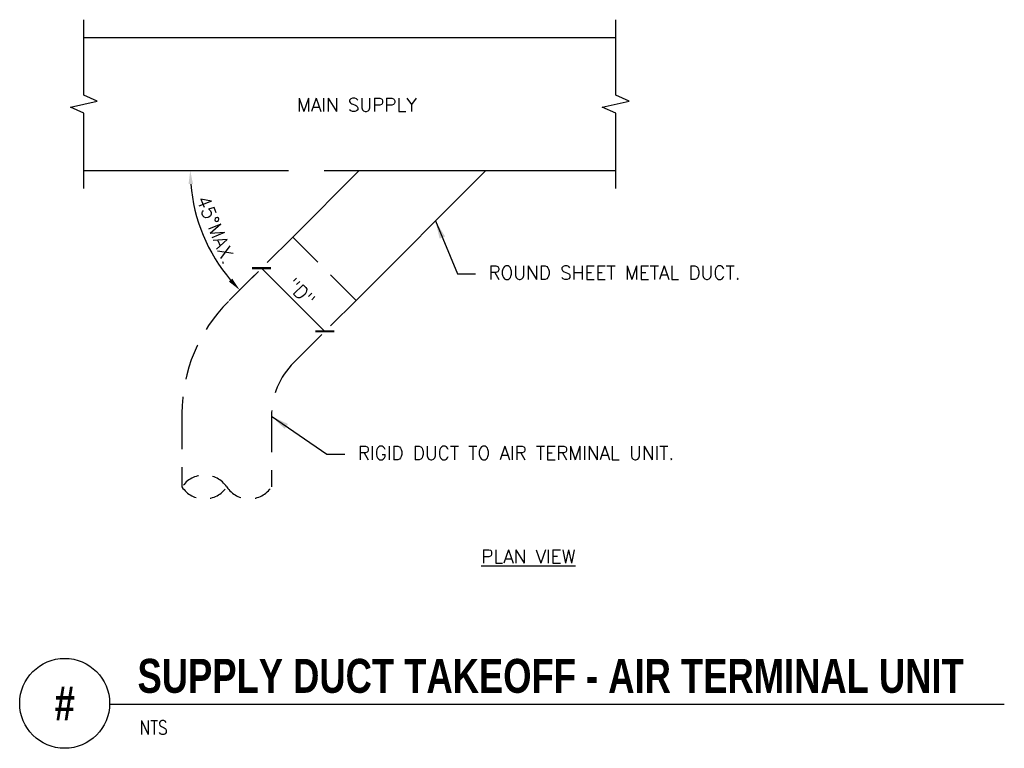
# Model space of a CAD drawing. Header units: inches. Extents: x 0.34 to 7.18, y 0.19 to 5.25.
import ezdxf
from ezdxf.enums import TextEntityAlignment as Align

# ---------------------------------------------------------------- set-up
doc = ezdxf.new("R2010")
doc.units = ezdxf.units.IN
doc.header["$MEASUREMENT"] = 0
doc.header["$PDSIZE"] = -1
doc.linetypes.add('HIDDEN', pattern=[0.375, 0.25, -0.125])
doc.linetypes.add('HIDDEN2', pattern=[0.1875, 0.125, -0.0625])
doc.layers.get('Defpoints').update_dxf_attribs({"color": 2})
for name, color, linetype in [('M-DETL-DIMS', 2, 'Continuous'), ('M-DETL-HEVY', 5, 'Continuous'), ('M-DETL-TEXT', 2, 'Continuous')]:
    doc.layers.add(name, color=color, linetype=linetype)
doc.styles.add('BOLD', font='bold.shx', dxfattribs={"width": 0.9})
doc.styles.add('Romans', font='romans.shx')
doc.dimstyles.new('VA-Dims', dxfattribs={"dimtxt": 0.09375, "dimasz": 0.09375, "dimexe": 0.09375, "dimexo": 0.03125, "dimgap": 0.02, "dimtad": 1, "dimdec": 5, "dimzin": 0, "dimdsep": 46, "dimlunit": 4, "dimtxsty": 'Romans', "dimblk": 'ARCHTICK', "dimcen": 0.09375, "dimclrd": 256, "dimclre": 256, "dimclrt": 256, "dimadec": 0, "dimazin": 0, "dimtfac": 1, "dimtdec": 5, "dimtofl": 0, "dimtmove": 0, "dimatfit": 3, "dimfxl": 1, "dimfrac": 2, "dimtolj": 1, "dimtzin": 0, "dimlwd": -1, "dimlwe": -1, "dimarcsym": 0})
doc.dimstyles.new('VA-Lead', dxfattribs={"dimtxt": 0.09375, "dimasz": 0.125, "dimexe": 0.125, "dimexo": 0.03125, "dimgap": 0.02, "dimtad": 1, "dimdec": 5, "dimzin": 0, "dimdsep": 46, "dimlunit": 4, "dimtxsty": 'Romans', "dimcen": 0.125, "dimclrd": 256, "dimclre": 256, "dimclrt": 256, "dimadec": 0, "dimazin": 0, "dimtfac": 1, "dimtdec": 5, "dimtofl": 0, "dimtmove": 0, "dimatfit": 3, "dimfxl": 1, "dimfrac": 2, "dimtolj": 1, "dimtzin": 0, "dimlwd": -1, "dimlwe": -1, "dimarcsym": 0})

# ---------------------------------------------------------------- blocks, each defined once
blk = doc.blocks.new('_ArchTick')
at = {"color": 0, "linetype": 'ByBlock', "const_width": 0.15}
blk.add_lwpolyline([(-0.5, -0.5), (0.5, 0.5)], dxfattribs=at)
blk = doc.blocks.new('*D4')
at = {"layer": 'Defpoints', "color": 0}
for p in [(2.0187, 3.5257), (2.4587, 3.0857), (2.4587, 3.0857)]:
    blk.add_point(p, dxfattribs=at)
at = {"layer": 'M-DETL-DIMS'}
for p, q in [((1.9966, 3.5036), (1.9524, 3.4594)), ((2.0187, 3.5257), (2.4587, 3.0857)), ((2.4366, 3.0636), (2.3924, 3.0194))]:
    blk.add_line(p, q, dxfattribs=at)
at = {"layer": 'M-DETL-DIMS', "xscale": 0.09375, "yscale": 0.09375, "zscale": 0.09375}
for p, rotation in [((2.0187, 3.5257), 134.9999926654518), ((2.4587, 3.0857), 314.9999926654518)]:
    blk.add_blockref('_ArchTick', p, dxfattribs=dict(at, rotation=rotation))
at = {"layer": 'M-DETL-DIMS', "insert": (2.2923, 3.3593), "char_height": 0.09375, "attachment_point": 5, "rotation": 314.99999, "style": 'Romans'}
blk.add_mtext('\\A1;"D"', dxfattribs=at)
blk = doc.blocks.new('*D5')
at = {"layer": 'Defpoints', "color": 0}
for p in [(0.7834, 4.2044), (4.4794, 4.2044), (1.5628, 3.9003), (2.2351, 3.7421), (1.7876, 3.2945)]:
    blk.add_point(p, dxfattribs=at)
at = {"layer": 'M-DETL-DIMS'}
blk.add_arc((2.6974, 4.2044), 1.1746, 184.57416, 220.42584, dxfattribs=at)
for points in [[(1.5109, 4.1101), (1.5421, 4.1113), (1.5228, 4.2044)], [(1.8147, 3.4533), (1.7917, 3.4321), (1.8668, 3.3738)]]:
    blk.add_solid(points, dxfattribs=at)
at = {"layer": 'M-DETL-DIMS', "insert": (1.7017, 3.7919), "char_height": 0.09375, "attachment_point": 5, "rotation": 292.5, "style": 'Romans'}
blk.add_mtext('\\A1;45°MAX.', dxfattribs=at)

msp = doc.modelspace()

# ---------------------------------------------------------------- linework, layer by layer
at = {"layer": 'M-DETL-HEVY', "linetype": 'Continuous'}
for p, q in [((0.7834, 5.128361), (4.4794, 5.128361)), ((0.7834, 4.204361), (2.204574, 4.204361)), ((2.6974, 4.204361), (2.235132, 3.742093)), ((2.454423, 4.204361), (4.4794, 4.204361)), ((3.5774, 4.204361), (2.675132, 3.302093))]:
    msp.add_line(p, q, dxfattribs=at)
at = {"layer": 'M-DETL-HEVY', "linetype": 'HIDDEN'}
for p, q in [((2.235132, 3.742093), (1.787582, 3.294544)), ((2.675132, 3.302093), (2.235132, 3.742093)), ((2.675132, 3.302093), (2.242301, 2.869263)), ((1.4654, 2.516726), (1.4654, 2.004361)), ((2.087654, 2.49591), (2.087654, 2.004361))]:
    msp.add_line(p, q, dxfattribs=at)
for centre, radius in [((2.5654, 2.516726), 1.1), ((2.615654, 2.49591), 0.528)]:
    msp.add_arc(centre, radius, 135, 180, dxfattribs=at)
at = {"layer": 'M-DETL-HEVY', "linetype": 'HIDDEN2'}
for centre, start, end in [((1.620963, 1.899533), 33.9744796, 146.0255204), ((1.620963, 2.109189), 213.9744796, 326.0255204), ((1.93209, 2.109189), 213.9744796, 326.0255204)]:
    msp.add_arc(centre, 0.187587, start, end, dxfattribs=at)
at = {"layer": 'M-DETL-TEXT'}
msp.add_line((0.962753, 0.495079), (7.179604, 0.495079), dxfattribs=at)
for points in [[(0.7834, 4.079361), (0.7834, 4.603369), (0.689699, 4.645364), (0.877101, 4.687358), (0.7834, 4.729353), (0.7834, 5.253361)], [(4.4794, 4.079361), (4.4794, 4.603369), (4.385699, 4.645364), (4.573101, 4.687358), (4.4794, 4.729353), (4.4794, 5.253361)]]:
    msp.add_lwpolyline(points, dxfattribs=at)
for points in [[(1.170958, 4.671273, 0, 0.03125, 0), (1.264708, 4.671273, 0, 0, 0), (1.590694, 4.671273, 0, 0, 0)], [(3.719381, 4.671273, 0, 0.03125, 0), (3.813131, 4.671273, 0, 0, 0), (4.139116, 4.671273, 0, 0, 0)]]:
    msp.add_lwpolyline(points, format="xyseb", dxfattribs=at)
msp.add_circle((0.650253, 0.5), 0.312539, dxfattribs=at)

# ---------------------------------------------------------------- texts
at = {"layer": 'M-DETL-TEXT', "width": 0.8}
for s, height, style, p in [('SUPPLY DUCT TAKEOFF - AIR TERMINAL UNIT', 0.23622047, 'BOLD', (1.156419, 0.573171)), ('NTS', 0.0984252, 'Romans', (1.170325, 0.283361))]:
    msp.add_text(s, height=height, dxfattribs=dict(at, style=style)).set_placement(p)
at = {"layer": 'M-DETL-TEXT', "style": 'BOLD', "width": 0.8}
msp.add_text('#', height=0.23622, dxfattribs=at).set_placement((0.650253, 0.5), align=Align.MIDDLE)
at = {"layer": 'M-DETL-TEXT', "char_height": 0.09375, "attachment_point": 1, "style": 'Romans'}
for s, insert, width in [('MAIN SUPPLY', (2.264804, 4.707768), 0.98910245), ('ROUND SHEET METAL DUCT. ', (3.594831, 3.54095), 1.94866071), ('RIGID DUCT TO AIR TERMINAL UNIT. ', (2.68766, 2.287636), 2.23392857), ('{\\LPLAN VIEW}', (3.544772, 1.568497), 0.84833333)]:
    msp.add_mtext(s, dxfattribs=dict(at, insert=insert, width=width))

# ---------------------------------------------------------------- dimensions: what is measured, and where the dimension line sits
at = {"layer": 'M-DETL-DIMS'}
dim = msp.add_angular_dim_2l(base=(1.562802, 3.900346), line1=((0.7834, 4.204361), (4.4794, 4.204361)), line2=((2.235132, 3.742093), (1.787582, 3.294544)), text='45°MAX.', dimstyle='VA-Dims', override={"dimgap": 0.05, "dimpost": '\\X', "dimsah": 1}, dxfattribs=at)
dim.commit()
dim.dimension.update_dxf_attribs({"geometry": '*D5', "text_midpoint": (1.701691, 3.791925)})
dim = msp.add_aligned_dim(p1=(2.018717, 3.525678), p2=(2.458716, 3.085678), distance=0, text='"D"', dimstyle='VA-Dims', override={"dimpost": '\\X'}, dxfattribs=at)
dim.commit()
dim.dimension.update_dxf_attribs({"geometry": '*D4', "text_midpoint": (2.292318, 3.359279)})

# ---------------------------------------------------------------- leaders
at = {"layer": 'M-DETL-TEXT'}
for points in [[(3.226905, 3.853866), (3.379707, 3.485429), (3.504707, 3.485429)], [(2.087654, 2.49591), (2.472535, 2.232115), (2.597535, 2.232115)]]:
    msp.add_leader(points, dimstyle='VA-Lead', override={"dimtad": 0}, dxfattribs=at)

doc.saveas('drawing.dxf')
